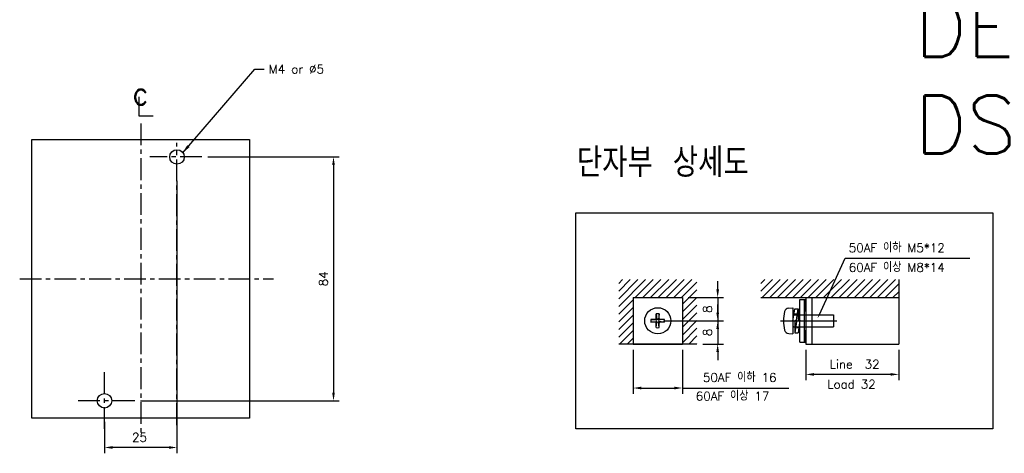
# Model space of a CAD drawing. Extents: x 2148 to 5165, y -907 to 1459.
# Tile 13 of 27: x 4588 to 4928, y 1051 to 1200. Entities that reach past the tile are written whole.
import ezdxf
from ezdxf import colors
from ezdxf.entities.mleader import LeaderData, LeaderLine
from ezdxf.math import Vec2, Vec3

# ---------------------------------------------------------------- set-up
doc = ezdxf.new("R2010")
doc.units = 0
doc.header["$LTSCALE"] = 3
doc.header["$MEASUREMENT"] = 0
for name, pattern in [('CENTER', [2, 1.25, -0.25, 0.25, -0.25]), ('HIDDEN', [0.375, 0.25, -0.125]), ('PHANTOMX2', [127, 63.5, -12.7, 12.7, -12.7, 12.7, -12.7])]:
    doc.linetypes.add(name, pattern=pattern)
doc.layers.get('0').update_dxf_attribs({"linetype": 'CONTINUOUS'})
doc.layers.get('Defpoints').update_dxf_attribs({"linetype": 'CONTINUOUS'})
for name, color, linetype in [('bo', 7, 'CONTINUOUS'), ('cen', 1, 'CENTER'), ('di', 3, 'CONTINUOUS'), ('DIM', 3, 'CONTINUOUS'), ('dwg', 7, 'CONTINUOUS'), ('HIDE', 2, 'HIDDEN'), ('NOTE', 4, 'CONTINUOUS'), ('ph', 6, 'PHANTOMX2')]:
    doc.layers.add(name, color=color, linetype=linetype)
doc.styles.add('K25', font='TXT', dxfattribs={"width": 0.9, "height": 2.5, "bigfont": 'TBHAN'})
doc.styles.add('KIM', font='ROMANS.shx', dxfattribs={"height": 5, "bigfont": 'GSG1.shx'})
doc.styles.get("Standard").update_dxf_attribs({"font": 'romans.shx', "height": 3, "bigfont": 'ghs.shx'})
doc.dimstyles.get("Standard").update_dxf_attribs({"dimtxt": 0.18, "dimasz": 0.18, "dimexe": 0.18, "dimexo": 0.0625, "dimgap": 0.09, "dimtad": 0, "dimtih": 1, "dimtoh": 1, "dimdec": 4, "dimzin": 0, "dimdsep": 46, "dimtxsty": 'Standard', "dimcen": 0.09, "dimadec": 0, "dimazin": 0, "dimtfac": 1, "dimtdec": 4, "dimtofl": 0, "dimtmove": 0, "dimatfit": 3, "dimfxl": 0, "dimtolj": 1, "dimtzin": 0, "dimarcsym": 0})
doc.dimstyles.new('STANDARD$0', dxfattribs={"dimtxt": 5, "dimasz": 5, "dimexe": 1, "dimexo": 2, "dimgap": 2, "dimtad": 1, "dimdec": 4, "dimzin": 12, "dimdsep": 46, "dimtxsty": 'KIM', "dimcen": -1, "dimdle": 0.1, "dimadec": 0, "dimazin": 0, "dimtfac": 1, "dimtdec": 4, "dimtmove": 0, "dimatfit": 3, "dimfxl": 0, "dimtolj": 1, "dimtzin": 0, "dimarcsym": 0})

# ---------------------------------------------------------------- blocks, each defined once
blk = doc.blocks.new('*D138')
at = {"layer": 'Defpoints', "color": 0}
for p in [(4642.47, 1146.39), (4617.47, 1063.39), (4617.47, 1052.52)]:
    blk.add_point(p, dxfattribs=at)
at = {"layer": 'di'}
for p, q in [((4642.47, 1144.39), (4642.47, 1050.52)), ((4617.47, 1061.39), (4617.47, 1050.52)), ((4639.67, 1052.52), (4620.27, 1052.52))]:
    blk.add_line(p, q, dxfattribs=at)
for points in [[(4620.27, 1052.99), (4620.27, 1052.06), (4617.47, 1052.52)], [(4639.67, 1052.99), (4639.67, 1052.06), (4642.47, 1052.52)]]:
    blk.add_solid(points, dxfattribs=at)
at = {"layer": 'di', "insert": (4629.54, 1056.02), "char_height": 3, "attachment_point": 5}
blk.add_mtext('\\A1;25', dxfattribs=at)
blk = doc.blocks.new('*D140')
at = {"layer": 'Defpoints', "color": 0}
for p in [(4651.09, 1152.61), (4627.9, 1068.61), (4696.45, 1068.61)]:
    blk.add_point(p, dxfattribs=at)
at = {"layer": 'di'}
for p, q in [((4653.09, 1152.61), (4698.45, 1152.61)), ((4696.45, 1149.81), (4696.45, 1071.41)), ((4629.9, 1068.61), (4698.45, 1068.61))]:
    blk.add_line(p, q, dxfattribs=at)
for points in [[(4695.98, 1149.81), (4696.91, 1149.81), (4696.45, 1152.61)], [(4695.98, 1071.41), (4696.91, 1071.41), (4696.45, 1068.61)]]:
    blk.add_solid(points, dxfattribs=at)
at = {"layer": 'di', "insert": (4692.95, 1110.61), "char_height": 3, "attachment_point": 5, "rotation": 90}
blk.add_mtext('\\A1;84', dxfattribs=at)
blk = doc.blocks.new('*D134')
at = {"layer": 'Defpoints', "color": 0}
for p in [(4799.77, 1088.16), (4816.77, 1088.16), (4816.77, 1073.01)]:
    blk.add_point(p, dxfattribs=at)
at = {"layer": 'di'}
for p, q in [((4799.77, 1086.16), (4799.77, 1071.01)), ((4816.77, 1086.16), (4816.77, 1071.01)), ((4802.57, 1073.01), (4813.97, 1073.01)), ((4816.77, 1073.01), (4853.48, 1073.01))]:
    blk.add_line(p, q, dxfattribs=at)
for points in [[(4802.57, 1073.47), (4802.57, 1072.54), (4799.77, 1073.01)], [(4813.97, 1073.47), (4813.97, 1072.54), (4816.77, 1073.01)]]:
    blk.add_solid(points, dxfattribs=at)
at = {"layer": 'di', "insert": (4836.52, 1076.61), "char_height": 3, "attachment_point": 5}
blk.add_mtext('\\A1;50AF 이하 16', dxfattribs=at)
blk = doc.blocks.new('*D135')
at = {"layer": 'Defpoints', "color": 0}
for p in [(4808.27, 1096.16), (4821.75, 1088.16), (4828.92, 1088.16)]:
    blk.add_point(p, dxfattribs=at)
at = {"layer": 'di'}
for p, q in [((4828.92, 1098.96), (4828.92, 1101.76)), ((4810.27, 1096.16), (4830.92, 1096.16)), ((4828.92, 1096.16), (4828.92, 1088.16)), ((4823.75, 1088.16), (4830.92, 1088.16)), ((4828.92, 1085.36), (4828.92, 1082.56))]:
    blk.add_line(p, q, dxfattribs=at)
for points in [[(4828.46, 1098.96), (4829.39, 1098.96), (4828.92, 1096.16)], [(4828.46, 1085.36), (4829.39, 1085.36), (4828.92, 1088.16)]]:
    blk.add_solid(points, dxfattribs=at)
at = {"layer": 'di', "insert": (4825.42, 1092.16), "char_height": 3, "attachment_point": 5, "rotation": 90}
blk.add_mtext('\\A1;8', dxfattribs=at)
blk = doc.blocks.new('*D136')
at = {"layer": 'Defpoints', "color": 0}
for p in [(4816.77, 1104.16), (4816.77, 1096.16), (4828.92, 1096.16)]:
    blk.add_point(p, dxfattribs=at)
at = {"layer": 'di'}
for p, q in [((4828.92, 1106.96), (4828.92, 1109.76)), ((4818.77, 1104.16), (4830.92, 1104.16)), ((4828.92, 1104.16), (4828.92, 1096.16)), ((4818.77, 1096.16), (4830.92, 1096.16)), ((4828.92, 1093.36), (4828.92, 1090.56))]:
    blk.add_line(p, q, dxfattribs=at)
for points in [[(4828.46, 1106.96), (4829.39, 1106.96), (4828.92, 1104.16)], [(4828.46, 1093.36), (4829.39, 1093.36), (4828.92, 1096.16)]]:
    blk.add_solid(points, dxfattribs=at)
at = {"layer": 'di', "insert": (4825.42, 1100.16), "char_height": 3, "attachment_point": 5, "rotation": 90}
blk.add_mtext('\\A1;8', dxfattribs=at)
blk = doc.blocks.new('bxx')
at = {"layer": 'bo', "linetype": 'Continuous'}
for p, q in [((681.63, -342.37), (682.83, -333.73)), ((682.83, -333.73), (685.23, -333.73)), ((684.03, -341.5), (685.23, -333.73)), ((684.67, -337.33), (685.23, -337.33)), ((685.23, -333.73), (685.23, -342.12)), ((681.63, -342.37), (684.03, -341.5)), ((682.83, -341.93), (682.83, -350.33)), ((684.03, -342.56), (682.83, -350.33)), ((684.03, -342.56), (686.43, -341.69)), ((686.43, -341.69), (685.23, -350.33)), ((682.83, -346.73), (683.39, -346.73)), ((682.83, -350.33), (685.23, -350.33))]:
    blk.add_line(p, q, dxfattribs=at)
at = {"layer": 'HIDE'}
for p, q in [((682.33, -337.33), (684.67, -337.33)), ((683.39, -346.73), (685.73, -346.73))]:
    blk.add_line(p, q, dxfattribs=at)
blk = doc.blocks.new('*D137')
at = {"layer": 'Defpoints', "color": 0}
for p in [(4859.35, 1088.16), (4891.35, 1088.16), (4859.35, 1077.69)]:
    blk.add_point(p, dxfattribs=at)
at = {"layer": 'di'}
for p, q in [((4859.35, 1086.16), (4859.35, 1075.69)), ((4891.35, 1086.16), (4891.35, 1075.69)), ((4888.55, 1077.69), (4862.15, 1077.69))]:
    blk.add_line(p, q, dxfattribs=at)
for points in [[(4862.15, 1078.16), (4862.15, 1077.23), (4859.35, 1077.69)], [(4888.55, 1078.16), (4888.55, 1077.23), (4891.35, 1077.69)]]:
    blk.add_solid(points, dxfattribs=at)
at = {"layer": 'di', "insert": (4876.15, 1081.19), "char_height": 3, "attachment_point": 5}
blk.add_mtext('\\A1;Line  32', dxfattribs=at)

msp = doc.modelspace()

# ---------------------------------------------------------------- hatches: boundary and pattern name
h = msp.add_hatch()
h.set_pattern_fill('ANSI31', color=256, scale=15, style=0)
h.set_pattern_definition([(45, (5488.0566, 195.4261), (-1.3258252, 1.3258252), [])])
h.paths.add_polyline_path([(4821.747, 1110.383), (4794.788, 1110.383), (4794.788, 1088.164), (4799.767, 1088.164), (4799.767, 1104.164), (4816.767, 1104.164), (4816.767, 1088.164), (4821.747, 1088.164)])
h = msp.add_hatch()
h.set_pattern_fill('ANSI31', color=256, scale=15, style=0)
h.set_pattern_definition([(45, (5492.0292, 195.4261), (-1.3258252, 1.3258252), [])])
h.paths.add_polyline_path([(4843.811, 1110.383), (4843.811, 1104.164), (4891.353, 1104.164), (4891.353, 1110.383)])

# ---------------------------------------------------------------- linework, layer by layer
for p, q in [((4891.353, 1110.383), (4891.353, 1088.164)), ((4799.767, 1104.164), (4799.767, 1088.164)), ((4799.767, 1104.164), (4816.767, 1104.164)), ((4816.767, 1104.164), (4816.767, 1088.164)), ((4843.811, 1104.164), (4891.353, 1104.164)), ((4857.305, 1088.814), (4857.305, 1103.514)), ((4857.305, 1103.514), (4858.905, 1103.514)), ((4858.905, 1088.814), (4858.905, 1103.514)), ((4858.905, 1103.514), (4859.205, 1103.514)), ((4859.205, 1103.514), (4859.205, 1099.814)), ((4859.353, 1104.164), (4859.353, 1088.164)), ((4861.353, 1104.164), (4861.353, 1088.164)), ((4853.412, 1100.536), (4854.874, 1100.664)), ((4854.874, 1100.664), (4854.874, 1091.664)), ((4807.767, 1098.511), (4807.978, 1096.646)), ((4807.767, 1096.997), (4807.767, 1098.511)), ((4808.767, 1098.511), (4808.557, 1096.646)), ((4808.767, 1096.997), (4808.767, 1098.511)), ((4808.767, 1096.997), (4808.767, 1097.841)), ((4855.174, 1098.264), (4868.874, 1098.264)), ((4868.874, 1098.264), (4868.874, 1094.064)), ((4807.434, 1096.664), (4805.92, 1096.664)), ((4805.92, 1095.664), (4807.785, 1095.875)), ((4807.434, 1095.664), (4805.92, 1095.664)), ((4807.434, 1095.664), (4805.92, 1095.664)), ((4805.931, 1096.664), (4807.785, 1096.453)), ((4807.767, 1093.817), (4807.978, 1095.682)), ((4807.767, 1093.817), (4807.767, 1095.331)), ((4808.767, 1093.817), (4808.557, 1095.682)), ((4810.255, 1096.664), (4808.75, 1096.453)), ((4810.255, 1095.664), (4808.75, 1095.875)), ((4808.767, 1093.817), (4808.767, 1095.331)), ((4810.615, 1096.664), (4809.101, 1096.664)), ((4810.615, 1096.664), (4809.101, 1096.664)), ((4810.615, 1095.664), (4809.101, 1095.664)), ((4855.174, 1094.064), (4868.874, 1094.064)), ((4853.412, 1091.792), (4854.874, 1091.664)), ((4858.905, 1092.814), (4858.905, 1092.814)), ((4859.205, 1088.814), (4859.205, 1092.514)), ((4821.747, 1088.164), (4794.788, 1088.164)), ((4799.767, 1088.164), (4816.767, 1088.164)), ((4857.305, 1088.814), (4858.905, 1088.814)), ((4858.905, 1088.814), (4859.205, 1088.814)), ((4859.353, 1088.164), (4891.353, 1088.164))]:
    msp.add_line(p, q)
msp.add_circle((4808.267, 1096.164), 4.5)
for centre, radius, start, end in [((4853.552, 1098.942), 1.6, 95, 164.50603), ((4807.434, 1096.997), 0.333, 270, 0), ((4808.267, 1096.164), 2.4, 77.9753, 102.0247), ((4809.101, 1096.997), 0.333, 180, 270), ((4863.574, 1096.164), 12, 164.50603, 195.49397), ((4855.174, 1098.564), 0.3, 180, 270), ((4858.905, 1099.814), 0.3, 270, 0), ((4808.267, 1096.164), 2.4, 167.9753, 192.0247), ((4807.434, 1095.331), 0.333, 0, 90), ((4808.267, 1096.164), 0.5, 143.94661, 216.05339), ((4808.267, 1096.164), 2.4, 257.9753, 282.0247), ((4807.814, 1096.617), 0.167, 260, 10), ((4807.814, 1095.71), 0.167, 350, 100), ((4808.267, 1096.164), 0.5, 53.94661, 126.05339), ((4808.267, 1096.164), 0.5, 233.94661, 306.05339), ((4808.721, 1096.617), 0.167, 170, 280), ((4808.721, 1095.71), 0.167, 80, 190), ((4808.267, 1096.164), 0.5, 323.94661, 36.05339), ((4809.101, 1095.331), 0.333, 90, 180), ((4808.267, 1096.164), 2.4, 347.9753, 12.0247), ((4855.174, 1093.764), 0.3, 90, 180), ((4853.552, 1093.386), 1.6, 195.49397, 265), ((4858.905, 1092.514), 0.3, 0, 90)]:
    msp.add_arc(centre, radius, start, end)
at = {"layer": 'cen', "ltscale": 2}
for p, q in [((4629.971, 1164.147), (4629.971, 1056.979)), ((4642.471, 1060.246), (4642.471, 1157.513)), ((4651.086, 1152.607), (4633.127, 1152.607)), ((4588.228, 1110.607), (4675.767, 1110.607)), ((4617.471, 1058.951), (4617.471, 1078.457)), ((4627.896, 1068.607), (4607.509, 1068.607))]:
    msp.add_line(p, q, dxfattribs=at)
at = {"layer": 'cen', "ltscale": 10}
msp.add_line((4850.56, 1096.164), (4870.07, 1096.164), dxfattribs=at)
at = {"layer": 'di'}
msp.add_lwpolyline([(4780.006, 1133.334), (4923.832, 1133.334), (4923.832, 1058.941), (4780.006, 1058.941)], close=True, dxfattribs=at)
at = {"layer": 'dwg', "color": 7}
for centre in [(4642.471, 1152.607), (4617.471, 1068.607)]:
    msp.add_circle(centre, 2.5, dxfattribs=at)
at = {"layer": 'NOTE'}
for p, q in [((4629.332, 1173.319), (4629.332, 1166.8)), ((4629.332, 1166.8), (4634.289, 1166.8))]:
    msp.add_line(p, q, dxfattribs=at)
at = {"layer": 'ph'}
for p, q in [((4592.471, 1062.607), (4592.471, 1158.607)), ((4592.471, 1158.607), (4667.471, 1158.607)), ((4667.471, 1158.607), (4667.471, 1062.607)), ((4667.471, 1062.607), (4592.471, 1062.607))]:
    msp.add_line(p, q, dxfattribs=at)

# ---------------------------------------------------------------- block references
at = {"xscale": 0.5, "yscale": 0.5, "zscale": 0.5}
msp.add_blockref('bxx', (4514.058, 1267.178), dxfattribs=at)

# ---------------------------------------------------------------- texts
at = {"layer": 'di', "insert": (4780.362, 1155.66), "char_height": 10, "width": 116.39597, "attachment_point": 1}
msp.add_mtext('{\\Fromans,hgs|c129;단자부 상세도}', dxfattribs=at)
at = {"layer": 'di', "char_height": 3, "attachment_point": 1}
for s, insert in [('50AF 이하 M5*12', (4874.134, 1122.799)), ('60AF 이상 M8*14', (4874.134, 1116.042)), ('\\A1;Load 32', (4866.686, 1075.802)), ('\\A1;60AF 이상 17', (4821.368, 1071.734))]:
    msp.add_mtext(s, dxfattribs=dict(at, insert=insert))
at = {"layer": 'DIM', "insert": (4896.854, 1407.119), "char_height": 20, "width": 782.77285, "attachment_point": 1}
msp.add_mtext('{\\Fromans,hgs|c129;D}EG 32,33BE\\PDSG 32,33BE\\PDEG 52,53BE\\PDSG 52,53BE\\PDEG 62,63BE\\PDSG 62,63BE\\PDEG 102,103BE\\PDSG 102,103BE', dxfattribs=at)
at = {"layer": 'DIM', "insert": (4674.135, 1184.35), "char_height": 3, "attachment_point": 1}
msp.add_mtext('M4 or %%C5', dxfattribs=at)
at = {"layer": 'NOTE', "style": 'K25', "width": 0.9}
msp.add_text('c', height=7.925, dxfattribs=at).set_placement((4627.116, 1170.55))

# ---------------------------------------------------------------- dimensions: what is measured, and where the dimension line sits
at = {"layer": 'di'}
dim = msp.add_linear_dim(base=(4696.445, 1068.607), p1=(4651.086, 1152.607), p2=(4627.896, 1068.607), angle=90, dimstyle='STANDARD$0', override={"dimtxt": 3, "dimasz": 2.8, "dimexe": 2, "dimdec": 2, "dimzin": 8, "dimtxsty": 'Standard', "dimcen": 0, "dimclrd": 256, "dimclre": 256, "dimclrt": 256, "dimadec": 2, "dimazin": 2, "dimtfac": 0.6, "dimtdec": 2, "dimtzin": 8, "dimlwd": 65535, "dimlwe": 65535, "dimarcsym": 1}, dxfattribs=at)
dim.commit()
dim.dimension.update_dxf_attribs({"geometry": '*D140', "text_midpoint": (4692.945, 1110.607)})
dim = msp.add_linear_dim(base=(4617.471, 1052.524), p1=(4642.471, 1146.389), p2=(4617.471, 1063.389), dimstyle='STANDARD$0', override={"dimtxt": 3, "dimasz": 2.8, "dimexe": 2, "dimdec": 2, "dimzin": 8, "dimtxsty": 'Standard', "dimcen": 0, "dimclrd": 256, "dimclre": 256, "dimclrt": 256, "dimadec": 2, "dimazin": 2, "dimtfac": 0.6, "dimtdec": 2, "dimtzin": 8, "dimlwd": 65535, "dimlwe": 65535, "dimarcsym": 1}, dxfattribs=at)
dim.commit()
dim.dimension.update_dxf_attribs({"geometry": '*D138', "text_midpoint": (4629.54, 1052.524), "dimtype": 160})
for base, p1, p2, picture, middle in [((4828.924, 1096.164), (4816.767, 1104.164), (4816.767, 1096.164), '*D136', (4828.924, 1100.164)), ((4828.924, 1088.164), (4808.267, 1096.164), (4821.747, 1088.164), '*D135', (4828.924, 1092.164))]:
    dim = msp.add_linear_dim(base=base, p1=p1, p2=p2, angle=90, dimstyle='STANDARD$0', override={"dimtxt": 3, "dimasz": 2.8, "dimexe": 2, "dimdec": 2, "dimzin": 8, "dimtxsty": 'Standard', "dimcen": 0, "dimclrd": 256, "dimclre": 256, "dimclrt": 256, "dimadec": 2, "dimazin": 2, "dimtfac": 0.6, "dimtdec": 2, "dimtzin": 8, "dimlwd": 65535, "dimlwe": 65535, "dimarcsym": 1}, dxfattribs=at)
    dim.commit()
    dim.dimension.update_dxf_attribs({"geometry": picture, "text_midpoint": middle, "dimtype": 160})
for base, p1, p2, text, picture, middle in [((4816.767, 1073.006), (4799.767, 1088.164), (4816.767, 1088.164), '50AF 이하 16', '*D134', (4836.524, 1073.006)), ((4859.353, 1077.694), (4891.353, 1088.164), (4859.353, 1088.164), 'Line  32', '*D137', (4876.155, 1077.694))]:
    dim = msp.add_linear_dim(base=base, p1=p1, p2=p2, text=text, dimstyle='STANDARD$0', override={"dimtxt": 3, "dimasz": 2.8, "dimexe": 2, "dimdec": 2, "dimzin": 8, "dimtxsty": 'Standard', "dimcen": 0, "dimclrd": 256, "dimclre": 256, "dimclrt": 256, "dimadec": 2, "dimazin": 2, "dimtfac": 0.6, "dimtdec": 2, "dimtzin": 8, "dimlwd": 65535, "dimlwe": 65535, "dimarcsym": 1}, dxfattribs=at)
    dim.commit()
    dim.dimension.update_dxf_attribs({"geometry": picture, "text_midpoint": middle, "dimtype": 160})

# ---------------------------------------------------------------- leaders
ml = msp.add_multileader_mtext('Standard', dxfattribs=at)
ml.set_content(' ', color=256)
ml.set_leader_properties()
ml.build(insert=Vec2(0, 0))
ml.multileader.update_dxf_attribs({"text_right_attachment_type": 6, "dogleg_length": 0.36, "arrow_head_size": 1.44})
ctx = ml.context
ctx.base_point, ctx.char_height, ctx.arrow_head_size, ctx.landing_gap_size, ctx.plane_origin = Vec3(4915.882, 1117.776), 1.44, 1.44, 0.72, Vec3(4866.312, 1106.906)
ctx.right_attachment = 6
notes = []
notes.append((ctx, [(0, (1, 1, 0), (4872.933, 1117.776), (1, 0), 42.949, [(0, [(4863.379, 1097.052)], 0, [])])]))
ctx.mtext.insert, ctx.mtext.flow_direction = Vec3(4916.602, 1118.496), 5
at = {"layer": 'DIM', "annotation_type": 0, "has_hookline": 1, "hookline_direction": 0, "text_width": 21.429}
msp.add_leader([(4644.316, 1153.895), (4669.335, 1182.85), (4672.535, 1182.85)], dimstyle='Standard', override={"dimscale": 1.6, "dimtxt": 2, "dimasz": 2, "dimexe": 1, "dimexo": 1, "dimgap": 1, "dimtad": 0, "dimtih": 0, "dimtoh": 0, "dimdec": 1, "dimzin": 8, "dimcen": 0, "dimadec": 2, "dimazin": 2, "dimtm": 0.1, "dimtfac": 0.6, "dimtdec": 1, "dimtofl": 1}, dxfattribs=at)
for ctx, leaders in notes:
    for number, flags, end, landing, length, lines in leaders:
        leader = LeaderData()
        leader.index, (leader.has_last_leader_line, leader.has_dogleg_vector, leader.attachment_direction) = number, flags
        leader.last_leader_point, leader.dogleg_vector, leader.dogleg_length = Vec3(end), Vec3(landing), length
        for number, points, colour, breaks in lines:
            line = LeaderLine()
            line.index, line.vertices, line.color, line.breaks = number, Vec3.list(points), colors.encode_raw_color(colour), breaks
            leader.lines.append(line)
        ctx.leaders.append(leader)

doc.saveas('drawing.dxf')
